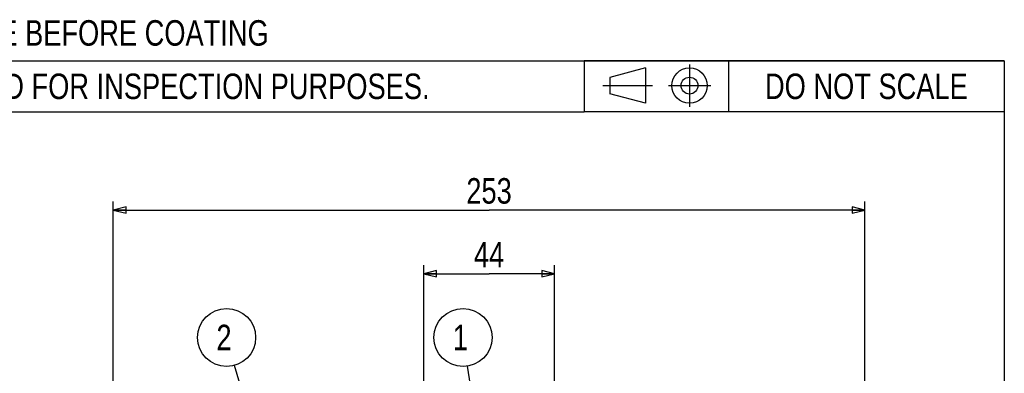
# Model space of a CAD drawing. Header units: millimetres. Extents: x 17 to 597, y 16 to 406.
# Tile 65 of 65: x 349 to 581, y 322 to 406. Entities that reach past the tile are written whole.
import ezdxf

# ---------------------------------------------------------------- set-up
doc = ezdxf.new("R2010")
doc.units = ezdxf.units.MM
doc.header["$LTSCALE"] = 32.67
doc.linetypes.add('CENTER', pattern=[0.6, 0.375, -0.075, 0.075, -0.075])
doc.layers.get('0').update_dxf_attribs({"linetype": 'CONTINUOUS'})
doc.styles.get("Standard").update_dxf_attribs({"font": 'txt', "width": 0.8})
doc.dimstyles.new('DIMSTYLE_1', dxfattribs={"dimtxt": 6, "dimasz": 3, "dimexe": 2, "dimexo": 2, "dimgap": 1.5, "dimtad": 1, "dimdec": 0, "dimlfac": 1.428571, "dimzin": 0, "dimdsep": 46, "dimtxsty": 'Standard', "dimblk": 'CLOSED', "dimblk1": 'CLOSED', "dimblk2": 'CLOSED', "dimcen": 0.09, "dimazin": 0, "dimtp": 0.5, "dimtm": 0.5, "dimtfac": 1, "dimtdec": 0, "dimtofl": 0, "dimtmove": 0, "dimatfit": 3, "dimldrblk": 'CLOSED', "dimfxl": 1, "dimtolj": 1, "dimtzin": 0, "dimarcsym": 0})
doc.dimstyles.new('DIMSTYLE_2', dxfattribs={"dimtxt": 6, "dimasz": 3, "dimexe": 2, "dimexo": 2, "dimgap": 1.5, "dimtad": 1, "dimdec": 0, "dimlfac": 1.428571, "dimzin": 0, "dimdsep": 46, "dimtxsty": 'Standard', "dimblk": 'CLOSED', "dimblk1": 'CLOSED', "dimblk2": 'CLOSED', "dimcen": 0.09, "dimazin": 0, "dimtp": 0.3, "dimtm": 0.3, "dimtfac": 1, "dimtdec": 0, "dimtofl": 0, "dimtmove": 0, "dimatfit": 3, "dimldrblk": 'CLOSED', "dimfxl": 1, "dimtolj": 1, "dimtzin": 0, "dimarcsym": 0})
doc.dimstyles.get("Standard").update_dxf_attribs({"dimtxt": 6, "dimasz": 3, "dimexe": 2, "dimexo": 2, "dimtad": 1, "dimzin": 0, "dimdsep": 46, "dimtxsty": 'Standard', "dimblk": 'CLOSED', "dimblk1": 'CLOSED', "dimblk2": 'CLOSED', "dimcen": 0.09, "dimazin": 0, "dimtol": 1, "dimtp": 0.025, "dimtm": 0.025, "dimtfac": 1, "dimtofl": 0, "dimtmove": 0, "dimatfit": 3, "dimldrblk": 'CLOSED', "dimfxl": 1, "dimtolj": 1, "dimtzin": 0, "dimarcsym": 0})

# ---------------------------------------------------------------- blocks, each defined once
blk = doc.blocks.new('PROJ_SYM_BL1', base_point=(499.31, 390.08))
at = {"color": 2, "linetype": 'CENTER'}
for p, q in [((507.02, 395.08), (507.02, 385.08)), ((486.61, 390.07), (498.27, 390.07)), ((502.09, 390.08), (512.02, 390.08))]:
    blk.add_line(p, q, dxfattribs=at)
at = {"color": 2, "linetype": 'Continuous'}
for p, q in [((496.61, 394.25), (488.27, 392.02)), ((496.61, 394.25), (496.61, 385.92)), ((488.27, 391.99), (488.27, 388.15)), ((496.61, 385.92), (488.27, 388.15))]:
    blk.add_line(p, q, dxfattribs=at)
for radius in [4.17, 1.98]:
    blk.add_circle((507.02, 390.08), radius, dxfattribs=at)
blk = doc.blocks.new('_CLOSED')
at = {"color": 0, "linetype": 'ByBlock'}
for p, q in [((0, 0), (-1, 0.25)), ((-1, 0.25), (-1, -0.25)), ((-1, -0.25), (0, 0)), ((-1, 0), (0, 0))]:
    blk.add_line(p, q, dxfattribs=at)
blk = doc.blocks.new('*D3')
at = {"color": 2, "linetype": 'Continuous', "transparency": 16777216}
for p, q in [((371.23, 220.09), (371.23, 362.81)), ((548.33, 288.73), (548.33, 362.81)), ((371.23, 360.81), (459.78, 360.81)), ((548.33, 360.81), (459.78, 360.81))]:
    blk.add_line(p, q, dxfattribs=at)
at = {"color": 2, "linetype": 'Continuous', "transparency": 16777216, "xscale": 3, "yscale": 3, "zscale": 3, "rotation": 180}
blk.add_blockref('_CLOSED', (371.23, 360.81), dxfattribs=at)
at = {"color": 2, "linetype": 'Continuous', "transparency": 16777216, "xscale": 3, "yscale": 3, "zscale": 3}
blk.add_blockref('_CLOSED', (548.33, 360.81), dxfattribs=at)
at = {"color": 2, "linetype": 'Continuous', "transparency": 16777216, "insert": (459.78, 368.31), "char_height": 6, "width": 19.2, "attachment_point": 2, "line_spacing_factor": 0.9}
blk.add_mtext('253 \\P ', dxfattribs=at)
blk = doc.blocks.new('*D6')
at = {"color": 2, "linetype": 'Continuous', "transparency": 16777216}
for p, q in [((444.38, 276.99), (444.38, 347.81)), ((444.38, 345.81), (459.78, 345.81)), ((475.18, 345.81), (459.78, 345.81)), ((475.18, 276.99), (475.18, 347.81))]:
    blk.add_line(p, q, dxfattribs=at)
at = {"color": 2, "linetype": 'Continuous', "transparency": 16777216, "xscale": 3, "yscale": 3, "zscale": 3, "rotation": 180}
blk.add_blockref('_CLOSED', (444.38, 345.81), dxfattribs=at)
at = {"color": 2, "linetype": 'Continuous', "transparency": 16777216, "xscale": 3, "yscale": 3, "zscale": 3}
blk.add_blockref('_CLOSED', (475.18, 345.81), dxfattribs=at)
at = {"color": 2, "linetype": 'Continuous', "transparency": 16777216, "insert": (459.78, 353.31), "char_height": 6, "width": 9.6, "attachment_point": 2, "line_spacing_factor": 0.9}
blk.add_mtext('44', dxfattribs=at)
blk = doc.blocks.new('*T21')
at = {"color": 2, "linetype": 'Continuous'}
for p, q in [((99, 0), (0, 0)), ((0, 0), (0, -12)), ((34, 0), (34, -12)), ((99, 0), (99, -12)), ((99, -12), (0, -12))]:
    blk.add_line(p, q, dxfattribs=at)
at = {"color": 2, "linetype": 'Continuous', "insert": (66.5, -3), "char_height": 6, "width": 115.2, "attachment_point": 2, "line_spacing_factor": 0.9}
blk.add_mtext('DO NOT SCALE', dxfattribs=at)
blk = doc.blocks.new('*T22')
at = {"color": 2, "linetype": 'Continuous'}
for p, q in [((0, 0), (320, 0)), ((0, 0), (0, -12)), ((320, 0), (320, -12)), ((0, -12), (320, -12))]:
    blk.add_line(p, q, dxfattribs=at)
at = {"color": 2, "linetype": 'Continuous', "insert": (160, -3), "char_height": 6, "width": 614.4, "attachment_point": 2, "line_spacing_factor": 0.9}
blk.add_mtext('REFERENCE DRAWING ONLY - NOT TO BE USED FOR INSPECTION PURPOSES.', dxfattribs=at)
blk = doc.blocks.new('BALLOON_BL3', base_point=(453.64, 330.81))
at = {"color": 2, "linetype": 'Continuous'}
blk.add_circle((453.64, 330.81), 6.84, dxfattribs=at)
at = {"color": 2, "linetype": 'Continuous', "insert": (451.24, 333.81), "char_height": 6, "width": 4.8, "attachment_point": 1, "line_spacing_factor": 0.9}
blk.add_mtext('1', dxfattribs=at)
blk = doc.blocks.new('BALLOON_BL4', base_point=(397.94, 330.81))
at = {"color": 2, "linetype": 'Continuous'}
blk.add_circle((397.94, 330.81), 6.84, dxfattribs=at)
at = {"color": 2, "linetype": 'Continuous', "insert": (395.54, 333.81), "char_height": 6, "width": 4.8, "attachment_point": 1, "line_spacing_factor": 0.9}
blk.add_mtext('2', dxfattribs=at)

msp = doc.modelspace()

# ---------------------------------------------------------------- linework, layer by layer
at = {"color": 2, "linetype": 'Continuous'}
for p, q in [((17.193458, 395.911944), (581.193458, 395.911944)), ((581.193458, 395.911944), (581.193458, 15.911944))]:
    msp.add_line(p, q, dxfattribs=at)

# ---------------------------------------------------------------- block references
for name, p in [('*T22', (162.193458, 395.911944)), ('*T21', (482.193458, 395.911944))]:
    msp.add_blockref(name, p)
for name, p in [('PROJ_SYM_BL1', (499.314122, 390.082757)), ('BALLOON_BL4', (397.935223, 330.813055)), ('BALLOON_BL3', (453.640061, 330.813055))]:
    msp.add_blockref(name, p, dxfattribs=at)

# ---------------------------------------------------------------- texts
at = {"color": 2, "linetype": 'Continuous', "insert": (327.084925, 405.475145), "char_height": 6, "width": 196.8, "attachment_point": 2, "line_spacing_factor": 0.9}
msp.add_mtext('ALL PRODUCT DIMENSIONS ARE BEFORE COATING', dxfattribs=at)

# ---------------------------------------------------------------- dimensions: what is measured, and where the dimension line sits
at = {"color": 2, "linetype": 'Continuous'}
dim = msp.add_linear_dim(base=(548.327377, 360.813055), p1=(371.227377, 218.094026), p2=(548.327377, 286.726243), text='<> \\P ', dimstyle='DIMSTYLE_1', dxfattribs=at)
dim.commit()
dim.dimension.update_dxf_attribs({"geometry": '*D3', "text_midpoint": (457.377377, 360.813055), "dimtype": 160})
dim = msp.add_linear_dim(base=(475.177377, 345.813055), p1=(444.377377, 274.988055), p2=(475.177377, 274.988055), dimstyle='DIMSTYLE_2', dxfattribs=at)
dim.commit()
dim.dimension.update_dxf_attribs({"geometry": '*D6', "text_midpoint": (459.927377, 345.813055), "dimtype": 160})

# ---------------------------------------------------------------- leaders
for points in [[(405.613965, 304.178964), (399.830571, 324.238947)], [(459.847668, 292.113055), (454.723669, 324.057536)]]:
    msp.add_leader(points, dimstyle='Standard', override={"dimtad": 0, "dimldrblk": 'DOT'}, dxfattribs=at)

doc.saveas('drawing.dxf')
